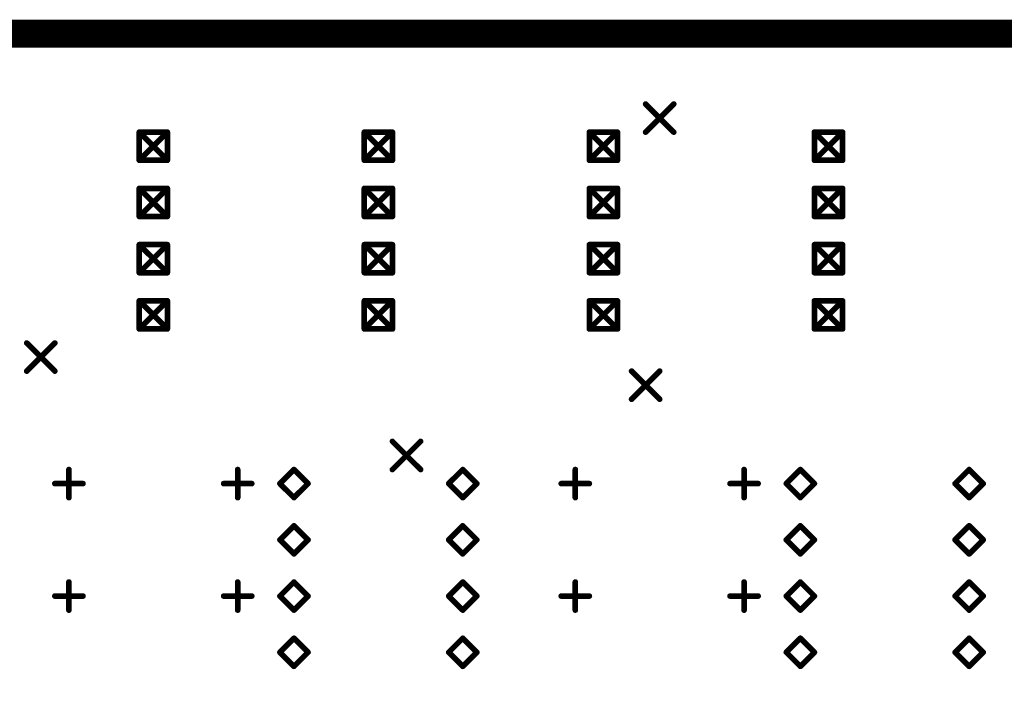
# Model space of a CAD drawing. Extents: x 0.17 to 7.45, y -1.34 to 4.7.
# Tile 12 of 13: x 4.01 to 5.76, y 3.52 to 4.7. Entities that reach past the tile are written whole.
import ezdxf

# ---------------------------------------------------------------- set-up
doc = ezdxf.new("R2010")
doc.units = 0

msp = doc.modelspace()

# ---------------------------------------------------------------- linework, layer by layer
at = {"const_width": 0.05}
msp.add_lwpolyline([(0.196, 0.171), (0.196, 4.671), (7.421, 4.671), (7.421, 0.171), (0.196, 0.171)], close=True, dxfattribs=at)
at = {"layer": 'DRD', "const_width": 0.01}
for points in [[(5.121, 4.546), (5.171, 4.496)], [(5.121, 4.496), (5.171, 4.546)], [(4.221, 4.496), (4.271, 4.446)], [(4.221, 4.446), (4.271, 4.496)], [(4.221, 4.496), (4.271, 4.496)], [(4.221, 4.446), (4.221, 4.496)], [(4.271, 4.496), (4.271, 4.446)], [(4.621, 4.496), (4.671, 4.446)], [(4.621, 4.446), (4.671, 4.496)], [(4.621, 4.496), (4.671, 4.496)], [(4.621, 4.446), (4.621, 4.496)], [(4.671, 4.496), (4.671, 4.446)], [(5.021, 4.496), (5.071, 4.446)], [(5.021, 4.446), (5.071, 4.496)], [(5.021, 4.496), (5.071, 4.496)], [(5.021, 4.446), (5.021, 4.496)], [(5.071, 4.496), (5.071, 4.446)], [(5.421, 4.496), (5.471, 4.446)], [(5.421, 4.446), (5.471, 4.496)], [(5.421, 4.496), (5.471, 4.496)], [(5.421, 4.446), (5.421, 4.496)], [(5.471, 4.496), (5.471, 4.446)], [(4.271, 4.446), (4.221, 4.446)], [(4.671, 4.446), (4.621, 4.446)], [(5.071, 4.446), (5.021, 4.446)], [(5.471, 4.446), (5.421, 4.446)], [(4.221, 4.396), (4.271, 4.346)], [(4.221, 4.346), (4.271, 4.396)], [(4.221, 4.396), (4.271, 4.396)], [(4.221, 4.346), (4.221, 4.396)], [(4.271, 4.396), (4.271, 4.346)], [(4.621, 4.396), (4.671, 4.346)], [(4.621, 4.346), (4.671, 4.396)], [(4.621, 4.396), (4.671, 4.396)], [(4.621, 4.346), (4.621, 4.396)], [(4.671, 4.396), (4.671, 4.346)], [(5.021, 4.396), (5.071, 4.346)], [(5.021, 4.346), (5.071, 4.396)], [(5.021, 4.396), (5.071, 4.396)], [(5.021, 4.346), (5.021, 4.396)], [(5.071, 4.396), (5.071, 4.346)], [(5.421, 4.396), (5.471, 4.346)], [(5.421, 4.346), (5.471, 4.396)], [(5.421, 4.396), (5.471, 4.396)], [(5.421, 4.346), (5.421, 4.396)], [(5.471, 4.396), (5.471, 4.346)], [(4.271, 4.346), (4.221, 4.346)], [(4.671, 4.346), (4.621, 4.346)], [(5.071, 4.346), (5.021, 4.346)], [(5.471, 4.346), (5.421, 4.346)], [(4.221, 4.296), (4.271, 4.246)], [(4.221, 4.246), (4.271, 4.296)], [(4.221, 4.296), (4.271, 4.296)], [(4.221, 4.246), (4.221, 4.296)], [(4.271, 4.296), (4.271, 4.246)], [(4.621, 4.296), (4.671, 4.246)], [(4.621, 4.246), (4.671, 4.296)], [(4.621, 4.296), (4.671, 4.296)], [(4.621, 4.246), (4.621, 4.296)], [(4.671, 4.296), (4.671, 4.246)], [(5.021, 4.296), (5.071, 4.246)], [(5.021, 4.246), (5.071, 4.296)], [(5.021, 4.296), (5.071, 4.296)], [(5.021, 4.246), (5.021, 4.296)], [(5.071, 4.296), (5.071, 4.246)], [(5.421, 4.296), (5.471, 4.246)], [(5.421, 4.246), (5.471, 4.296)], [(5.421, 4.296), (5.471, 4.296)], [(5.421, 4.246), (5.421, 4.296)], [(5.471, 4.296), (5.471, 4.246)], [(4.271, 4.246), (4.221, 4.246)], [(4.671, 4.246), (4.621, 4.246)], [(5.071, 4.246), (5.021, 4.246)], [(5.471, 4.246), (5.421, 4.246)], [(4.221, 4.196), (4.271, 4.146)], [(4.221, 4.146), (4.271, 4.196)], [(4.221, 4.196), (4.271, 4.196)], [(4.221, 4.146), (4.221, 4.196)], [(4.271, 4.196), (4.271, 4.146)], [(4.621, 4.196), (4.671, 4.146)], [(4.621, 4.146), (4.671, 4.196)], [(4.621, 4.196), (4.671, 4.196)], [(4.621, 4.146), (4.621, 4.196)], [(4.671, 4.196), (4.671, 4.146)], [(5.021, 4.196), (5.071, 4.146)], [(5.021, 4.146), (5.071, 4.196)], [(5.021, 4.196), (5.071, 4.196)], [(5.021, 4.146), (5.021, 4.196)], [(5.071, 4.196), (5.071, 4.146)], [(5.421, 4.196), (5.471, 4.146)], [(5.421, 4.146), (5.471, 4.196)], [(5.421, 4.196), (5.471, 4.196)], [(5.421, 4.146), (5.421, 4.196)], [(5.471, 4.196), (5.471, 4.146)], [(4.271, 4.146), (4.221, 4.146)], [(4.671, 4.146), (4.621, 4.146)], [(5.071, 4.146), (5.021, 4.146)], [(5.471, 4.146), (5.421, 4.146)], [(4.021, 4.121), (4.071, 4.071)], [(4.021, 4.071), (4.071, 4.121)], [(5.096, 4.071), (5.146, 4.021)], [(5.096, 4.021), (5.146, 4.071)], [(4.671, 3.946), (4.721, 3.896)], [(4.671, 3.896), (4.721, 3.946)], [(4.671, 3.946), (4.721, 3.896)], [(4.671, 3.896), (4.721, 3.946)], [(4.096, 3.846), (4.096, 3.896)], [(4.396, 3.846), (4.396, 3.896)], [(4.471, 3.871), (4.496, 3.896)], [(4.496, 3.896), (4.521, 3.871)], [(4.771, 3.871), (4.796, 3.896)], [(4.796, 3.896), (4.821, 3.871)], [(4.996, 3.846), (4.996, 3.896)], [(5.296, 3.846), (5.296, 3.896)], [(5.371, 3.871), (5.396, 3.896)], [(5.396, 3.896), (5.421, 3.871)], [(5.671, 3.871), (5.696, 3.896)], [(5.696, 3.896), (5.721, 3.871)], [(4.071, 3.871), (4.121, 3.871)], [(4.371, 3.871), (4.421, 3.871)], [(4.496, 3.846), (4.471, 3.871)], [(4.521, 3.871), (4.496, 3.846)], [(4.796, 3.846), (4.771, 3.871)], [(4.821, 3.871), (4.796, 3.846)], [(4.971, 3.871), (5.021, 3.871)], [(5.271, 3.871), (5.321, 3.871)], [(5.396, 3.846), (5.371, 3.871)], [(5.421, 3.871), (5.396, 3.846)], [(5.696, 3.846), (5.671, 3.871)], [(5.721, 3.871), (5.696, 3.846)], [(4.471, 3.771), (4.496, 3.796)], [(4.496, 3.796), (4.521, 3.771)], [(4.771, 3.771), (4.796, 3.796)], [(4.796, 3.796), (4.821, 3.771)], [(5.371, 3.771), (5.396, 3.796)], [(5.396, 3.796), (5.421, 3.771)], [(5.671, 3.771), (5.696, 3.796)], [(5.696, 3.796), (5.721, 3.771)], [(4.496, 3.746), (4.471, 3.771)], [(4.521, 3.771), (4.496, 3.746)], [(4.796, 3.746), (4.771, 3.771)], [(4.821, 3.771), (4.796, 3.746)], [(5.396, 3.746), (5.371, 3.771)], [(5.421, 3.771), (5.396, 3.746)], [(5.696, 3.746), (5.671, 3.771)], [(5.721, 3.771), (5.696, 3.746)], [(4.096, 3.646), (4.096, 3.696)], [(4.396, 3.646), (4.396, 3.696)], [(4.471, 3.671), (4.496, 3.696)], [(4.496, 3.696), (4.521, 3.671)], [(4.771, 3.671), (4.796, 3.696)], [(4.796, 3.696), (4.821, 3.671)], [(4.996, 3.646), (4.996, 3.696)], [(5.296, 3.646), (5.296, 3.696)], [(5.371, 3.671), (5.396, 3.696)], [(5.396, 3.696), (5.421, 3.671)], [(5.671, 3.671), (5.696, 3.696)], [(5.696, 3.696), (5.721, 3.671)], [(4.071, 3.671), (4.121, 3.671)], [(4.371, 3.671), (4.421, 3.671)], [(4.496, 3.646), (4.471, 3.671)], [(4.521, 3.671), (4.496, 3.646)], [(4.796, 3.646), (4.771, 3.671)], [(4.821, 3.671), (4.796, 3.646)], [(4.971, 3.671), (5.021, 3.671)], [(5.271, 3.671), (5.321, 3.671)], [(5.396, 3.646), (5.371, 3.671)], [(5.421, 3.671), (5.396, 3.646)], [(5.696, 3.646), (5.671, 3.671)], [(5.721, 3.671), (5.696, 3.646)], [(4.471, 3.571), (4.496, 3.596)], [(4.496, 3.596), (4.521, 3.571)], [(4.771, 3.571), (4.796, 3.596)], [(4.796, 3.596), (4.821, 3.571)], [(5.371, 3.571), (5.396, 3.596)], [(5.396, 3.596), (5.421, 3.571)], [(5.671, 3.571), (5.696, 3.596)], [(5.696, 3.596), (5.721, 3.571)], [(4.496, 3.546), (4.471, 3.571)], [(4.521, 3.571), (4.496, 3.546)], [(4.796, 3.546), (4.771, 3.571)], [(4.821, 3.571), (4.796, 3.546)], [(5.396, 3.546), (5.371, 3.571)], [(5.421, 3.571), (5.396, 3.546)], [(5.696, 3.546), (5.671, 3.571)], [(5.721, 3.571), (5.696, 3.546)]]:
    msp.add_lwpolyline(points, dxfattribs=at)
at = {"layer": 'DRD', "const_width": 0.005}
for points in [[(5.1185, 4.546, 1), (5.1235, 4.546, 1)], [(5.1685, 4.546, 1), (5.1735, 4.546, 1)], [(4.2185, 4.496, 1), (4.2235, 4.496, 1)], [(4.2185, 4.496, 1), (4.2235, 4.496, 1)], [(4.2185, 4.496, 1), (4.2235, 4.496, 1)], [(4.2685, 4.496, 1), (4.2735, 4.496, 1)], [(4.2685, 4.496, 1), (4.2735, 4.496, 1)], [(4.2685, 4.496, 1), (4.2735, 4.496, 1)], [(4.6185, 4.496, 1), (4.6235, 4.496, 1)], [(4.6185, 4.496, 1), (4.6235, 4.496, 1)], [(4.6185, 4.496, 1), (4.6235, 4.496, 1)], [(4.6685, 4.496, 1), (4.6735, 4.496, 1)], [(4.6685, 4.496, 1), (4.6735, 4.496, 1)], [(4.6685, 4.496, 1), (4.6735, 4.496, 1)], [(5.0185, 4.496, 1), (5.0235, 4.496, 1)], [(5.0185, 4.496, 1), (5.0235, 4.496, 1)], [(5.0185, 4.496, 1), (5.0235, 4.496, 1)], [(5.0685, 4.496, 1), (5.0735, 4.496, 1)], [(5.0685, 4.496, 1), (5.0735, 4.496, 1)], [(5.0685, 4.496, 1), (5.0735, 4.496, 1)], [(5.1185, 4.496, 1), (5.1235, 4.496, 1)], [(5.1685, 4.496, 1), (5.1735, 4.496, 1)], [(5.4185, 4.496, 1), (5.4235, 4.496, 1)], [(5.4185, 4.496, 1), (5.4235, 4.496, 1)], [(5.4185, 4.496, 1), (5.4235, 4.496, 1)], [(5.4685, 4.496, 1), (5.4735, 4.496, 1)], [(5.4685, 4.496, 1), (5.4735, 4.496, 1)], [(5.4685, 4.496, 1), (5.4735, 4.496, 1)], [(4.2185, 4.446, 1), (4.2235, 4.446, 1)], [(4.2185, 4.446, 1), (4.2235, 4.446, 1)], [(4.2185, 4.446, 1), (4.2235, 4.446, 1)], [(4.2685, 4.446, 1), (4.2735, 4.446, 1)], [(4.2685, 4.446, 1), (4.2735, 4.446, 1)], [(4.2685, 4.446, 1), (4.2735, 4.446, 1)], [(4.6185, 4.446, 1), (4.6235, 4.446, 1)], [(4.6185, 4.446, 1), (4.6235, 4.446, 1)], [(4.6185, 4.446, 1), (4.6235, 4.446, 1)], [(4.6685, 4.446, 1), (4.6735, 4.446, 1)], [(4.6685, 4.446, 1), (4.6735, 4.446, 1)], [(4.6685, 4.446, 1), (4.6735, 4.446, 1)], [(5.0185, 4.446, 1), (5.0235, 4.446, 1)], [(5.0185, 4.446, 1), (5.0235, 4.446, 1)], [(5.0185, 4.446, 1), (5.0235, 4.446, 1)], [(5.0685, 4.446, 1), (5.0735, 4.446, 1)], [(5.0685, 4.446, 1), (5.0735, 4.446, 1)], [(5.0685, 4.446, 1), (5.0735, 4.446, 1)], [(5.4185, 4.446, 1), (5.4235, 4.446, 1)], [(5.4185, 4.446, 1), (5.4235, 4.446, 1)], [(5.4185, 4.446, 1), (5.4235, 4.446, 1)], [(5.4685, 4.446, 1), (5.4735, 4.446, 1)], [(5.4685, 4.446, 1), (5.4735, 4.446, 1)], [(5.4685, 4.446, 1), (5.4735, 4.446, 1)], [(4.2185, 4.396, 1), (4.2235, 4.396, 1)], [(4.2185, 4.396, 1), (4.2235, 4.396, 1)], [(4.2185, 4.396, 1), (4.2235, 4.396, 1)], [(4.2685, 4.396, 1), (4.2735, 4.396, 1)], [(4.2685, 4.396, 1), (4.2735, 4.396, 1)], [(4.2685, 4.396, 1), (4.2735, 4.396, 1)], [(4.6185, 4.396, 1), (4.6235, 4.396, 1)], [(4.6185, 4.396, 1), (4.6235, 4.396, 1)], [(4.6185, 4.396, 1), (4.6235, 4.396, 1)], [(4.6685, 4.396, 1), (4.6735, 4.396, 1)], [(4.6685, 4.396, 1), (4.6735, 4.396, 1)], [(4.6685, 4.396, 1), (4.6735, 4.396, 1)], [(5.0185, 4.396, 1), (5.0235, 4.396, 1)], [(5.0185, 4.396, 1), (5.0235, 4.396, 1)], [(5.0185, 4.396, 1), (5.0235, 4.396, 1)], [(5.0685, 4.396, 1), (5.0735, 4.396, 1)], [(5.0685, 4.396, 1), (5.0735, 4.396, 1)], [(5.0685, 4.396, 1), (5.0735, 4.396, 1)], [(5.4185, 4.396, 1), (5.4235, 4.396, 1)], [(5.4185, 4.396, 1), (5.4235, 4.396, 1)], [(5.4185, 4.396, 1), (5.4235, 4.396, 1)], [(5.4685, 4.396, 1), (5.4735, 4.396, 1)], [(5.4685, 4.396, 1), (5.4735, 4.396, 1)], [(5.4685, 4.396, 1), (5.4735, 4.396, 1)], [(4.2185, 4.346, 1), (4.2235, 4.346, 1)], [(4.2185, 4.346, 1), (4.2235, 4.346, 1)], [(4.2185, 4.346, 1), (4.2235, 4.346, 1)], [(4.2685, 4.346, 1), (4.2735, 4.346, 1)], [(4.2685, 4.346, 1), (4.2735, 4.346, 1)], [(4.2685, 4.346, 1), (4.2735, 4.346, 1)], [(4.6185, 4.346, 1), (4.6235, 4.346, 1)], [(4.6185, 4.346, 1), (4.6235, 4.346, 1)], [(4.6185, 4.346, 1), (4.6235, 4.346, 1)], [(4.6685, 4.346, 1), (4.6735, 4.346, 1)], [(4.6685, 4.346, 1), (4.6735, 4.346, 1)], [(4.6685, 4.346, 1), (4.6735, 4.346, 1)], [(5.0185, 4.346, 1), (5.0235, 4.346, 1)], [(5.0185, 4.346, 1), (5.0235, 4.346, 1)], [(5.0185, 4.346, 1), (5.0235, 4.346, 1)], [(5.0685, 4.346, 1), (5.0735, 4.346, 1)], [(5.0685, 4.346, 1), (5.0735, 4.346, 1)], [(5.0685, 4.346, 1), (5.0735, 4.346, 1)], [(5.4185, 4.346, 1), (5.4235, 4.346, 1)], [(5.4185, 4.346, 1), (5.4235, 4.346, 1)], [(5.4185, 4.346, 1), (5.4235, 4.346, 1)], [(5.4685, 4.346, 1), (5.4735, 4.346, 1)], [(5.4685, 4.346, 1), (5.4735, 4.346, 1)], [(5.4685, 4.346, 1), (5.4735, 4.346, 1)], [(4.2185, 4.296, 1), (4.2235, 4.296, 1)], [(4.2185, 4.296, 1), (4.2235, 4.296, 1)], [(4.2185, 4.296, 1), (4.2235, 4.296, 1)], [(4.2685, 4.296, 1), (4.2735, 4.296, 1)], [(4.2685, 4.296, 1), (4.2735, 4.296, 1)], [(4.2685, 4.296, 1), (4.2735, 4.296, 1)], [(4.6185, 4.296, 1), (4.6235, 4.296, 1)], [(4.6185, 4.296, 1), (4.6235, 4.296, 1)], [(4.6185, 4.296, 1), (4.6235, 4.296, 1)], [(4.6685, 4.296, 1), (4.6735, 4.296, 1)], [(4.6685, 4.296, 1), (4.6735, 4.296, 1)], [(4.6685, 4.296, 1), (4.6735, 4.296, 1)], [(5.0185, 4.296, 1), (5.0235, 4.296, 1)], [(5.0185, 4.296, 1), (5.0235, 4.296, 1)], [(5.0185, 4.296, 1), (5.0235, 4.296, 1)], [(5.0685, 4.296, 1), (5.0735, 4.296, 1)], [(5.0685, 4.296, 1), (5.0735, 4.296, 1)], [(5.0685, 4.296, 1), (5.0735, 4.296, 1)], [(5.4185, 4.296, 1), (5.4235, 4.296, 1)], [(5.4185, 4.296, 1), (5.4235, 4.296, 1)], [(5.4185, 4.296, 1), (5.4235, 4.296, 1)], [(5.4685, 4.296, 1), (5.4735, 4.296, 1)], [(5.4685, 4.296, 1), (5.4735, 4.296, 1)], [(5.4685, 4.296, 1), (5.4735, 4.296, 1)], [(4.2185, 4.246, 1), (4.2235, 4.246, 1)], [(4.2185, 4.246, 1), (4.2235, 4.246, 1)], [(4.2185, 4.246, 1), (4.2235, 4.246, 1)], [(4.2685, 4.246, 1), (4.2735, 4.246, 1)], [(4.2685, 4.246, 1), (4.2735, 4.246, 1)], [(4.2685, 4.246, 1), (4.2735, 4.246, 1)], [(4.6185, 4.246, 1), (4.6235, 4.246, 1)], [(4.6185, 4.246, 1), (4.6235, 4.246, 1)], [(4.6185, 4.246, 1), (4.6235, 4.246, 1)], [(4.6685, 4.246, 1), (4.6735, 4.246, 1)], [(4.6685, 4.246, 1), (4.6735, 4.246, 1)], [(4.6685, 4.246, 1), (4.6735, 4.246, 1)], [(5.0185, 4.246, 1), (5.0235, 4.246, 1)], [(5.0185, 4.246, 1), (5.0235, 4.246, 1)], [(5.0185, 4.246, 1), (5.0235, 4.246, 1)], [(5.0685, 4.246, 1), (5.0735, 4.246, 1)], [(5.0685, 4.246, 1), (5.0735, 4.246, 1)], [(5.0685, 4.246, 1), (5.0735, 4.246, 1)], [(5.4185, 4.246, 1), (5.4235, 4.246, 1)], [(5.4185, 4.246, 1), (5.4235, 4.246, 1)], [(5.4185, 4.246, 1), (5.4235, 4.246, 1)], [(5.4685, 4.246, 1), (5.4735, 4.246, 1)], [(5.4685, 4.246, 1), (5.4735, 4.246, 1)], [(5.4685, 4.246, 1), (5.4735, 4.246, 1)], [(4.2185, 4.196, 1), (4.2235, 4.196, 1)], [(4.2185, 4.196, 1), (4.2235, 4.196, 1)], [(4.2185, 4.196, 1), (4.2235, 4.196, 1)], [(4.2685, 4.196, 1), (4.2735, 4.196, 1)], [(4.2685, 4.196, 1), (4.2735, 4.196, 1)], [(4.2685, 4.196, 1), (4.2735, 4.196, 1)], [(4.6185, 4.196, 1), (4.6235, 4.196, 1)], [(4.6185, 4.196, 1), (4.6235, 4.196, 1)], [(4.6185, 4.196, 1), (4.6235, 4.196, 1)], [(4.6685, 4.196, 1), (4.6735, 4.196, 1)], [(4.6685, 4.196, 1), (4.6735, 4.196, 1)], [(4.6685, 4.196, 1), (4.6735, 4.196, 1)], [(5.0185, 4.196, 1), (5.0235, 4.196, 1)], [(5.0185, 4.196, 1), (5.0235, 4.196, 1)], [(5.0185, 4.196, 1), (5.0235, 4.196, 1)], [(5.0685, 4.196, 1), (5.0735, 4.196, 1)], [(5.0685, 4.196, 1), (5.0735, 4.196, 1)], [(5.0685, 4.196, 1), (5.0735, 4.196, 1)], [(5.4185, 4.196, 1), (5.4235, 4.196, 1)], [(5.4185, 4.196, 1), (5.4235, 4.196, 1)], [(5.4185, 4.196, 1), (5.4235, 4.196, 1)], [(5.4685, 4.196, 1), (5.4735, 4.196, 1)], [(5.4685, 4.196, 1), (5.4735, 4.196, 1)], [(5.4685, 4.196, 1), (5.4735, 4.196, 1)], [(4.2185, 4.146, 1), (4.2235, 4.146, 1)], [(4.2185, 4.146, 1), (4.2235, 4.146, 1)], [(4.2185, 4.146, 1), (4.2235, 4.146, 1)], [(4.2685, 4.146, 1), (4.2735, 4.146, 1)], [(4.2685, 4.146, 1), (4.2735, 4.146, 1)], [(4.2685, 4.146, 1), (4.2735, 4.146, 1)], [(4.6185, 4.146, 1), (4.6235, 4.146, 1)], [(4.6185, 4.146, 1), (4.6235, 4.146, 1)], [(4.6185, 4.146, 1), (4.6235, 4.146, 1)], [(4.6685, 4.146, 1), (4.6735, 4.146, 1)], [(4.6685, 4.146, 1), (4.6735, 4.146, 1)], [(4.6685, 4.146, 1), (4.6735, 4.146, 1)], [(5.0185, 4.146, 1), (5.0235, 4.146, 1)], [(5.0185, 4.146, 1), (5.0235, 4.146, 1)], [(5.0185, 4.146, 1), (5.0235, 4.146, 1)], [(5.0685, 4.146, 1), (5.0735, 4.146, 1)], [(5.0685, 4.146, 1), (5.0735, 4.146, 1)], [(5.0685, 4.146, 1), (5.0735, 4.146, 1)], [(5.4185, 4.146, 1), (5.4235, 4.146, 1)], [(5.4185, 4.146, 1), (5.4235, 4.146, 1)], [(5.4185, 4.146, 1), (5.4235, 4.146, 1)], [(5.4685, 4.146, 1), (5.4735, 4.146, 1)], [(5.4685, 4.146, 1), (5.4735, 4.146, 1)], [(5.4685, 4.146, 1), (5.4735, 4.146, 1)], [(4.0185, 4.121, 1), (4.0235, 4.121, 1)], [(4.0685, 4.121, 1), (4.0735, 4.121, 1)], [(4.0185, 4.071, 1), (4.0235, 4.071, 1)], [(4.0685, 4.071, 1), (4.0735, 4.071, 1)], [(5.0935, 4.071, 1), (5.0985, 4.071, 1)], [(5.1435, 4.071, 1), (5.1485, 4.071, 1)], [(5.0935, 4.021, 1), (5.0985, 4.021, 1)], [(5.1435, 4.021, 1), (5.1485, 4.021, 1)], [(4.6685, 3.946, 1), (4.6735, 3.946, 1)], [(4.6685, 3.946, 1), (4.6735, 3.946, 1)], [(4.7185, 3.946, 1), (4.7235, 3.946, 1)], [(4.7185, 3.946, 1), (4.7235, 3.946, 1)], [(4.0935, 3.896, 1), (4.0985, 3.896, 1)], [(4.3935, 3.896, 1), (4.3985, 3.896, 1)], [(4.4935, 3.896, 1), (4.4985, 3.896, 1)], [(4.4935, 3.896, 1), (4.4985, 3.896, 1)], [(4.6685, 3.896, 1), (4.6735, 3.896, 1)], [(4.6685, 3.896, 1), (4.6735, 3.896, 1)], [(4.7185, 3.896, 1), (4.7235, 3.896, 1)], [(4.7185, 3.896, 1), (4.7235, 3.896, 1)], [(4.7935, 3.896, 1), (4.7985, 3.896, 1)], [(4.7935, 3.896, 1), (4.7985, 3.896, 1)], [(4.9935, 3.896, 1), (4.9985, 3.896, 1)], [(5.2935, 3.896, 1), (5.2985, 3.896, 1)], [(5.3935, 3.896, 1), (5.3985, 3.896, 1)], [(5.3935, 3.896, 1), (5.3985, 3.896, 1)], [(5.6935, 3.896, 1), (5.6985, 3.896, 1)], [(5.6935, 3.896, 1), (5.6985, 3.896, 1)], [(4.0685, 3.871, 1), (4.0735, 3.871, 1)], [(4.1185, 3.871, 1), (4.1235, 3.871, 1)], [(4.3685, 3.871, 1), (4.3735, 3.871, 1)], [(4.4185, 3.871, 1), (4.4235, 3.871, 1)], [(4.4685, 3.871, 1), (4.4735, 3.871, 1)], [(4.4685, 3.871, 1), (4.4735, 3.871, 1)], [(4.5185, 3.871, 1), (4.5235, 3.871, 1)], [(4.5185, 3.871, 1), (4.5235, 3.871, 1)], [(4.7685, 3.871, 1), (4.7735, 3.871, 1)], [(4.7685, 3.871, 1), (4.7735, 3.871, 1)], [(4.8185, 3.871, 1), (4.8235, 3.871, 1)], [(4.8185, 3.871, 1), (4.8235, 3.871, 1)], [(4.9685, 3.871, 1), (4.9735, 3.871, 1)], [(5.0185, 3.871, 1), (5.0235, 3.871, 1)], [(5.2685, 3.871, 1), (5.2735, 3.871, 1)], [(5.3185, 3.871, 1), (5.3235, 3.871, 1)], [(5.3685, 3.871, 1), (5.3735, 3.871, 1)], [(5.3685, 3.871, 1), (5.3735, 3.871, 1)], [(5.4185, 3.871, 1), (5.4235, 3.871, 1)], [(5.4185, 3.871, 1), (5.4235, 3.871, 1)], [(5.6685, 3.871, 1), (5.6735, 3.871, 1)], [(5.6685, 3.871, 1), (5.6735, 3.871, 1)], [(5.7185, 3.871, 1), (5.7235, 3.871, 1)], [(5.7185, 3.871, 1), (5.7235, 3.871, 1)], [(4.0935, 3.846, 1), (4.0985, 3.846, 1)], [(4.3935, 3.846, 1), (4.3985, 3.846, 1)], [(4.4935, 3.846, 1), (4.4985, 3.846, 1)], [(4.4935, 3.846, 1), (4.4985, 3.846, 1)], [(4.7935, 3.846, 1), (4.7985, 3.846, 1)], [(4.7935, 3.846, 1), (4.7985, 3.846, 1)], [(4.9935, 3.846, 1), (4.9985, 3.846, 1)], [(5.2935, 3.846, 1), (5.2985, 3.846, 1)], [(5.3935, 3.846, 1), (5.3985, 3.846, 1)], [(5.3935, 3.846, 1), (5.3985, 3.846, 1)], [(5.6935, 3.846, 1), (5.6985, 3.846, 1)], [(5.6935, 3.846, 1), (5.6985, 3.846, 1)], [(4.4935, 3.796, 1), (4.4985, 3.796, 1)], [(4.4935, 3.796, 1), (4.4985, 3.796, 1)], [(4.7935, 3.796, 1), (4.7985, 3.796, 1)], [(4.7935, 3.796, 1), (4.7985, 3.796, 1)], [(5.3935, 3.796, 1), (5.3985, 3.796, 1)], [(5.3935, 3.796, 1), (5.3985, 3.796, 1)], [(5.6935, 3.796, 1), (5.6985, 3.796, 1)], [(5.6935, 3.796, 1), (5.6985, 3.796, 1)], [(4.4685, 3.771, 1), (4.4735, 3.771, 1)], [(4.4685, 3.771, 1), (4.4735, 3.771, 1)], [(4.5185, 3.771, 1), (4.5235, 3.771, 1)], [(4.5185, 3.771, 1), (4.5235, 3.771, 1)], [(4.7685, 3.771, 1), (4.7735, 3.771, 1)], [(4.7685, 3.771, 1), (4.7735, 3.771, 1)], [(4.8185, 3.771, 1), (4.8235, 3.771, 1)], [(4.8185, 3.771, 1), (4.8235, 3.771, 1)], [(5.3685, 3.771, 1), (5.3735, 3.771, 1)], [(5.3685, 3.771, 1), (5.3735, 3.771, 1)], [(5.4185, 3.771, 1), (5.4235, 3.771, 1)], [(5.4185, 3.771, 1), (5.4235, 3.771, 1)], [(5.6685, 3.771, 1), (5.6735, 3.771, 1)], [(5.6685, 3.771, 1), (5.6735, 3.771, 1)], [(5.7185, 3.771, 1), (5.7235, 3.771, 1)], [(5.7185, 3.771, 1), (5.7235, 3.771, 1)], [(4.4935, 3.746, 1), (4.4985, 3.746, 1)], [(4.4935, 3.746, 1), (4.4985, 3.746, 1)], [(4.7935, 3.746, 1), (4.7985, 3.746, 1)], [(4.7935, 3.746, 1), (4.7985, 3.746, 1)], [(5.3935, 3.746, 1), (5.3985, 3.746, 1)], [(5.3935, 3.746, 1), (5.3985, 3.746, 1)], [(5.6935, 3.746, 1), (5.6985, 3.746, 1)], [(5.6935, 3.746, 1), (5.6985, 3.746, 1)], [(4.0935, 3.696, 1), (4.0985, 3.696, 1)], [(4.3935, 3.696, 1), (4.3985, 3.696, 1)], [(4.4935, 3.696, 1), (4.4985, 3.696, 1)], [(4.4935, 3.696, 1), (4.4985, 3.696, 1)], [(4.7935, 3.696, 1), (4.7985, 3.696, 1)], [(4.7935, 3.696, 1), (4.7985, 3.696, 1)], [(4.9935, 3.696, 1), (4.9985, 3.696, 1)], [(5.2935, 3.696, 1), (5.2985, 3.696, 1)], [(5.3935, 3.696, 1), (5.3985, 3.696, 1)], [(5.3935, 3.696, 1), (5.3985, 3.696, 1)], [(5.6935, 3.696, 1), (5.6985, 3.696, 1)], [(5.6935, 3.696, 1), (5.6985, 3.696, 1)], [(4.0685, 3.671, 1), (4.0735, 3.671, 1)], [(4.1185, 3.671, 1), (4.1235, 3.671, 1)], [(4.3685, 3.671, 1), (4.3735, 3.671, 1)], [(4.4185, 3.671, 1), (4.4235, 3.671, 1)], [(4.4685, 3.671, 1), (4.4735, 3.671, 1)], [(4.4685, 3.671, 1), (4.4735, 3.671, 1)], [(4.5185, 3.671, 1), (4.5235, 3.671, 1)], [(4.5185, 3.671, 1), (4.5235, 3.671, 1)], [(4.7685, 3.671, 1), (4.7735, 3.671, 1)], [(4.7685, 3.671, 1), (4.7735, 3.671, 1)], [(4.8185, 3.671, 1), (4.8235, 3.671, 1)], [(4.8185, 3.671, 1), (4.8235, 3.671, 1)], [(4.9685, 3.671, 1), (4.9735, 3.671, 1)], [(5.0185, 3.671, 1), (5.0235, 3.671, 1)], [(5.2685, 3.671, 1), (5.2735, 3.671, 1)], [(5.3185, 3.671, 1), (5.3235, 3.671, 1)], [(5.3685, 3.671, 1), (5.3735, 3.671, 1)], [(5.3685, 3.671, 1), (5.3735, 3.671, 1)], [(5.4185, 3.671, 1), (5.4235, 3.671, 1)], [(5.4185, 3.671, 1), (5.4235, 3.671, 1)], [(5.6685, 3.671, 1), (5.6735, 3.671, 1)], [(5.6685, 3.671, 1), (5.6735, 3.671, 1)], [(5.7185, 3.671, 1), (5.7235, 3.671, 1)], [(5.7185, 3.671, 1), (5.7235, 3.671, 1)], [(4.0935, 3.646, 1), (4.0985, 3.646, 1)], [(4.3935, 3.646, 1), (4.3985, 3.646, 1)], [(4.4935, 3.646, 1), (4.4985, 3.646, 1)], [(4.4935, 3.646, 1), (4.4985, 3.646, 1)], [(4.7935, 3.646, 1), (4.7985, 3.646, 1)], [(4.7935, 3.646, 1), (4.7985, 3.646, 1)], [(4.9935, 3.646, 1), (4.9985, 3.646, 1)], [(5.2935, 3.646, 1), (5.2985, 3.646, 1)], [(5.3935, 3.646, 1), (5.3985, 3.646, 1)], [(5.3935, 3.646, 1), (5.3985, 3.646, 1)], [(5.6935, 3.646, 1), (5.6985, 3.646, 1)], [(5.6935, 3.646, 1), (5.6985, 3.646, 1)], [(4.4935, 3.596, 1), (4.4985, 3.596, 1)], [(4.4935, 3.596, 1), (4.4985, 3.596, 1)], [(4.7935, 3.596, 1), (4.7985, 3.596, 1)], [(4.7935, 3.596, 1), (4.7985, 3.596, 1)], [(5.3935, 3.596, 1), (5.3985, 3.596, 1)], [(5.3935, 3.596, 1), (5.3985, 3.596, 1)], [(5.6935, 3.596, 1), (5.6985, 3.596, 1)], [(5.6935, 3.596, 1), (5.6985, 3.596, 1)], [(4.4685, 3.571, 1), (4.4735, 3.571, 1)], [(4.4685, 3.571, 1), (4.4735, 3.571, 1)], [(4.5185, 3.571, 1), (4.5235, 3.571, 1)], [(4.5185, 3.571, 1), (4.5235, 3.571, 1)], [(4.7685, 3.571, 1), (4.7735, 3.571, 1)], [(4.7685, 3.571, 1), (4.7735, 3.571, 1)], [(4.8185, 3.571, 1), (4.8235, 3.571, 1)], [(4.8185, 3.571, 1), (4.8235, 3.571, 1)], [(5.3685, 3.571, 1), (5.3735, 3.571, 1)], [(5.3685, 3.571, 1), (5.3735, 3.571, 1)], [(5.4185, 3.571, 1), (5.4235, 3.571, 1)], [(5.4185, 3.571, 1), (5.4235, 3.571, 1)], [(5.6685, 3.571, 1), (5.6735, 3.571, 1)], [(5.6685, 3.571, 1), (5.6735, 3.571, 1)], [(5.7185, 3.571, 1), (5.7235, 3.571, 1)], [(5.7185, 3.571, 1), (5.7235, 3.571, 1)], [(4.4935, 3.546, 1), (4.4985, 3.546, 1)], [(4.4935, 3.546, 1), (4.4985, 3.546, 1)], [(4.7935, 3.546, 1), (4.7985, 3.546, 1)], [(4.7935, 3.546, 1), (4.7985, 3.546, 1)], [(5.3935, 3.546, 1), (5.3985, 3.546, 1)], [(5.3935, 3.546, 1), (5.3985, 3.546, 1)], [(5.6935, 3.546, 1), (5.6985, 3.546, 1)], [(5.6935, 3.546, 1), (5.6985, 3.546, 1)]]:
    msp.add_lwpolyline(points, format="xyb", close=True, dxfattribs=at)

doc.saveas('drawing.dxf')
